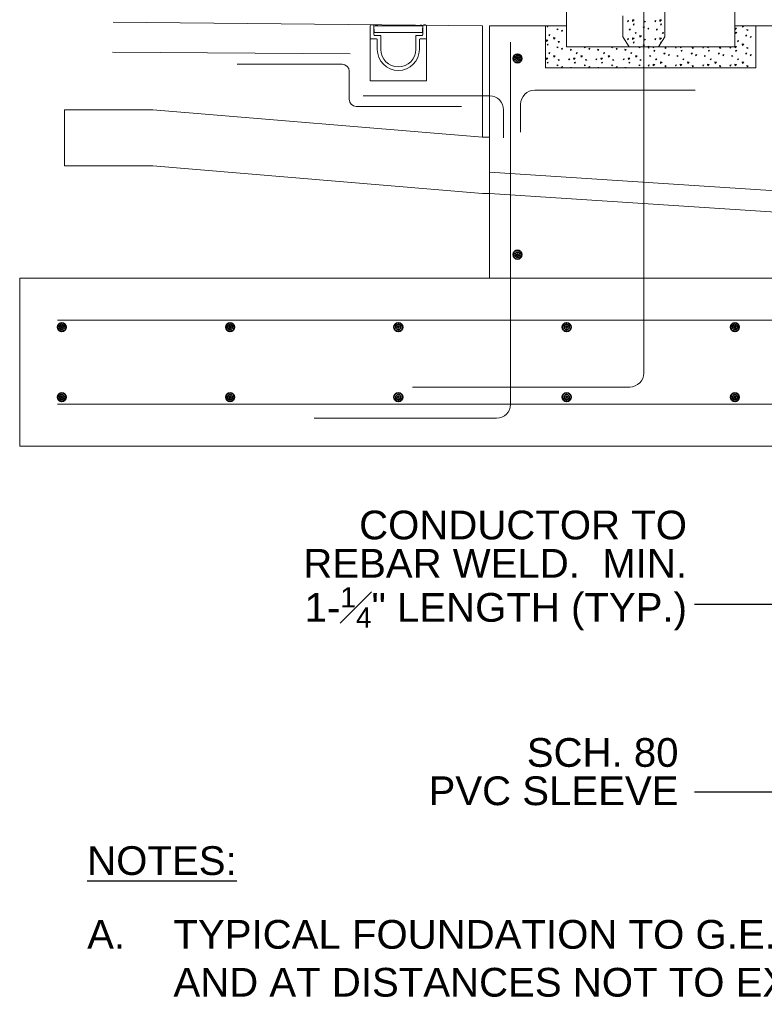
# Model space of a CAD drawing. Header units: inches. Extents: x 298 to 9722, y 170 to 7422.
# Tile 14 of 36: x 2327 to 2560, y 283 to 591. Entities that reach past the tile are written whole.
import ezdxf
from ezdxf import colors
from ezdxf.entities.mleader import LeaderData, LeaderLine
from ezdxf.math import Vec2, Vec3

# ---------------------------------------------------------------- set-up
doc = ezdxf.new("R2010")
doc.units = ezdxf.units.IN
doc.header["$MEASUREMENT"] = 0
for name, color, linetype, lineweight in [('E-ANNO-TEXT', 7, 'Continuous', 25), ('E-DETL-GRPH', 7, 'Continuous', 35), ('S-301 Building Sections [E-202_a Reference]$0$G-ELECT-REF', 253, 'Continuous', 9)]:
    doc.layers.add(name, color=color, linetype=linetype, lineweight=lineweight)
doc.styles.get("Standard").update_dxf_attribs({"font": 'arial.ttf'})

# ---------------------------------------------------------------- blocks, each defined once
blk = doc.blocks.new('S-301 Building Sections [E-202_a Reference]')
at = {"color": 9}
for centre, radius in [((686.868, 256.618), 0.312), ((686.868, 256.618), 0.188), ((686.868, 256.618), 0.0625), ((686.868, 242.618), 0.312), ((686.868, 242.618), 0.188), ((686.868, 242.618), 0.0625), ((654.368, 237.447), 0.312), ((654.368, 237.447), 0.188), ((654.368, 237.447), 0.0625), ((666.368, 237.447), 0.312), ((666.368, 237.447), 0.188), ((666.368, 237.447), 0.0625), ((678.368, 237.447), 0.312), ((678.368, 237.447), 0.188), ((678.368, 237.447), 0.0625), ((690.368, 237.447), 0.312), ((690.368, 237.447), 0.188), ((690.368, 237.447), 0.0625), ((702.368, 237.447), 0.312), ((702.368, 237.447), 0.188), ((702.368, 237.447), 0.0625), ((654.368, 232.447), 0.312), ((654.368, 232.447), 0.188), ((654.368, 232.447), 0.0625), ((666.368, 232.447), 0.312), ((666.368, 232.447), 0.188), ((666.368, 232.447), 0.0625), ((678.368, 232.447), 0.312), ((678.368, 232.447), 0.188), ((678.368, 232.447), 0.0625), ((690.368, 232.447), 0.312), ((690.368, 232.447), 0.188), ((690.368, 232.447), 0.0625), ((702.368, 232.447), 0.312), ((702.368, 232.447), 0.188), ((702.368, 232.447), 0.0625)]:
    blk.add_circle(centre, radius, dxfattribs=at)
at = {"layer": 'S-301 Building Sections [E-202_a Reference]$0$G-ELECT-REF', "color": 9}
for p, q in [((702.368, 257.447), (702.368, 318.968)), ((690.368, 257.447), (690.368, 317.432)), ((695.868, 306.418), (695.868, 234.173)), ((697.368, 260.154), (697.368, 258.154)), ((658.029, 259.197), (684.368, 258.947)), ((694.368, 258.154), (694.368, 259.654)), ((676.368, 258.947), (676.368, 255.007)), ((676.428, 259.007), (676.558, 259.007)), ((676.618, 258.947), (676.618, 258.317)), ((676.618, 258.947), (680.118, 258.947)), ((676.618, 258.906), (676.647, 258.494)), ((676.658, 258.947), (680.077, 258.947)), ((676.804, 258.988), (676.825, 258.988)), ((677.392, 258.947), (677.31, 258.947)), ((677.799, 258.947), (677.717, 258.947)), ((678.206, 258.947), (678.124, 258.947)), ((678.124, 258.946), (678.206, 258.946)), ((678.531, 258.947), (678.613, 258.947)), ((679.505, 258.947), (679.587, 258.947)), ((679.992, 258.988), (679.97, 258.988)), ((680.101, 258.669), (680.089, 258.494)), ((680.118, 258.906), (680.101, 258.669)), ((680.118, 258.947), (680.118, 258.317)), ((680.308, 259.007), (680.178, 259.007)), ((680.368, 258.947), (680.368, 255.007)), ((684.368, 258.947), (684.368, 250.989)), ((690.368, 258.947), (684.868, 258.947)), ((684.868, 258.947), (684.868, 240.947)), ((688.868, 255.947), (688.868, 258.947)), ((688.868, 258.947), (690.368, 258.947)), ((690.368, 258.947), (690.368, 257.447)), ((707.868, 258.947), (702.368, 258.947)), ((702.368, 257.447), (702.368, 258.947)), ((702.368, 258.947), (703.368, 258.947)), ((703.368, 258.947), (703.868, 258.947)), ((703.868, 258.947), (703.868, 255.947)), ((676.368, 258.067), (676.368, 257.757)), ((676.428, 258.007), (676.805, 258.007)), ((676.678, 258.257), (677.118, 258.257)), ((676.687, 258.459), (676.817, 258.459)), ((676.687, 258.459), (680.049, 258.459)), ((676.868, 257.944), (676.868, 257.257)), ((677.118, 258.257), (677.118, 257.257)), ((679.527, 258.459), (677.269, 258.459)), ((680.058, 258.257), (679.618, 258.257)), ((679.618, 258.257), (679.618, 257.257)), ((679.868, 257.944), (679.868, 257.257)), ((680.308, 258.007), (679.93, 258.007)), ((679.978, 258.459), (680.049, 258.459)), ((680.368, 258.067), (680.368, 257.757)), ((694.825, 257.447), (694.368, 258.154)), ((697.368, 258.154), (696.911, 257.447)), ((680.368, 257.757), (680.368, 257.257)), ((686.368, 231.947), (686.368, 257.772)), ((690.368, 257.447), (694.825, 257.447)), ((695.868, 257.447), (694.825, 257.447)), ((694.825, 257.447), (695.868, 257.447)), ((696.911, 257.447), (695.868, 257.447)), ((695.868, 257.447), (695.868, 255.947)), ((695.868, 255.947), (695.868, 257.447)), ((695.868, 257.447), (696.911, 257.447)), ((696.911, 257.447), (702.368, 257.447)), ((696.911, 257.447), (696.911, 257.447)), ((657.978, 257.072), (674.923, 256.947)), ((666.868, 256.197), (674.368, 256.197)), ((674.868, 255.697), (674.868, 253.697)), ((695.868, 255.947), (688.868, 255.947)), ((688.868, 255.947), (688.868, 255.947)), ((703.868, 255.947), (695.868, 255.947)), ((676.368, 255.007), (680.368, 255.007)), ((688.089, 254.351), (699.536, 254.351)), ((684.868, 253.947), (675.868, 253.947)), ((654.559, 252.947), (654.559, 252.947)), ((654.559, 252.947), (654.559, 252.947)), ((654.559, 252.947), (660.868, 252.947)), ((654.559, 248.947), (654.559, 252.947)), ((654.559, 252.947), (654.559, 252.947)), ((660.868, 252.947), (684.368, 250.989)), ((675.368, 253.197), (682.868, 253.197)), ((685.868, 250.947), (685.868, 252.947)), ((687.089, 251.351), (687.089, 253.351)), ((684.368, 250.989), (684.872, 250.989)), ((684.872, 250.989), (684.868, 246.989)), ((660.868, 248.947), (654.559, 248.947)), ((654.559, 248.947), (654.559, 248.947)), ((654.559, 248.947), (654.559, 248.947)), ((684.368, 246.989), (660.868, 248.947)), ((684.868, 248.494), (707.868, 246.994)), ((684.868, 246.989), (684.368, 246.989)), ((684.868, 246.989), (707.868, 245.489)), ((726.669, 237.947), (654.052, 237.947)), ((679.368, 233.173), (694.868, 233.173)), ((726.669, 231.947), (654.052, 231.947)), ((672.368, 230.947), (685.368, 230.947))]:
    blk.add_line(p, q, dxfattribs=at)
at = {"layer": 'S-301 Building Sections [E-202_a Reference]$0$G-ELECT-REF', "color": 9, "linetype": 'Continuous', "extrusion": (0, 0, -1)}
for p, q in [((694.707, 259.295), (694.782, 259.32)), ((694.749, 259.233), (694.707, 259.295)), ((694.749, 259.233), (694.782, 259.321)), ((695.075, 259.261), (695.058, 259.372)), ((695.058, 259.372), (695.176, 259.358)), ((695.075, 259.261), (695.177, 259.358)), ((695.922, 259.196), (695.912, 259.27)), ((695.916, 259.27), (695.994, 259.256)), ((695.922, 259.196), (695.994, 259.255)), ((696.652, 259.295), (696.728, 259.32)), ((696.694, 259.233), (696.653, 259.295)), ((696.694, 259.233), (696.727, 259.321)), ((697.003, 259.372), (697.122, 259.358)), ((697.021, 259.261), (697.004, 259.372)), ((697.021, 259.261), (697.123, 259.358)), ((688.968, 258.904), (689.044, 258.929)), ((689.01, 258.841), (688.969, 258.904)), ((689.01, 258.841), (689.043, 258.929)), ((689.702, 258.65), (689.692, 258.725)), ((689.696, 258.725), (689.774, 258.711)), ((689.702, 258.65), (689.775, 258.71)), ((690.008, 258.6), (690.083, 258.625)), ((690.05, 258.537), (690.008, 258.6)), ((690.05, 258.537), (690.083, 258.625)), ((694.838, 258.631), (694.828, 258.705)), ((694.832, 258.706), (694.91, 258.692)), ((694.838, 258.631), (694.91, 258.691)), ((695.11, 259.058), (695.185, 259.083)), ((695.152, 258.996), (695.11, 259.058)), ((695.152, 258.996), (695.185, 259.083)), ((695.844, 258.804), (695.834, 258.879)), ((695.837, 258.879), (695.916, 258.865)), ((695.844, 258.804), (695.916, 258.864)), ((696.149, 258.754), (696.225, 258.779)), ((696.191, 258.692), (696.149, 258.754)), ((696.191, 258.692), (696.224, 258.779)), ((696.784, 258.631), (696.774, 258.705)), ((696.777, 258.706), (696.856, 258.692)), ((696.784, 258.631), (696.856, 258.691)), ((697.055, 259.058), (697.131, 259.083)), ((697.097, 258.996), (697.056, 259.058)), ((697.097, 258.996), (697.131, 259.083)), ((702.368, 258.779), (702.483, 258.765)), ((702.382, 258.668), (702.368, 258.762)), ((702.382, 258.668), (702.484, 258.765)), ((702.417, 258.465), (702.492, 258.49)), ((702.459, 258.403), (702.492, 258.491)), ((702.886, 258.945), (703.005, 258.931)), ((702.903, 258.834), (702.886, 258.945)), ((702.903, 258.834), (703.005, 258.931)), ((703.229, 258.603), (703.219, 258.677)), ((703.223, 258.678), (703.301, 258.663)), ((703.229, 258.603), (703.301, 258.663)), ((688.916, 257.93), (689.035, 257.916)), ((688.934, 257.819), (688.917, 257.93)), ((688.934, 257.819), (689.036, 257.916)), ((689.101, 258.295), (689.177, 258.32)), ((689.143, 258.233), (689.101, 258.295)), ((689.143, 258.233), (689.176, 258.321)), ((689.437, 258.096), (689.556, 258.082)), ((689.455, 257.985), (689.438, 258.096)), ((689.455, 257.985), (689.557, 258.081)), ((689.781, 257.754), (689.771, 257.828)), ((689.774, 257.828), (689.853, 257.814)), ((689.781, 257.754), (689.853, 257.813)), ((694.707, 258.008), (694.782, 258.033)), ((694.749, 257.945), (694.707, 258.008)), ((694.749, 257.945), (694.782, 258.033)), ((695.075, 257.973), (695.058, 258.085)), ((695.058, 258.085), (695.176, 258.07)), ((695.075, 257.973), (695.177, 258.07)), ((695.11, 257.77), (695.185, 257.795)), ((695.152, 257.708), (695.185, 257.796)), ((695.243, 258.45), (695.318, 258.475)), ((695.285, 258.387), (695.243, 258.45)), ((695.285, 258.387), (695.318, 258.475)), ((695.579, 258.25), (695.697, 258.236)), ((695.596, 258.139), (695.579, 258.25)), ((695.596, 258.139), (695.698, 258.236)), ((695.922, 257.908), (695.912, 257.982)), ((695.916, 257.983), (695.994, 257.968)), ((695.922, 257.908), (695.994, 257.968)), ((696.652, 258.008), (696.728, 258.033)), ((696.694, 257.945), (696.653, 258.008)), ((696.694, 257.945), (696.727, 258.033)), ((697.003, 258.085), (697.122, 258.07)), ((697.021, 257.973), (697.004, 258.085)), ((697.021, 257.973), (697.123, 258.07)), ((697.055, 257.77), (697.131, 257.795)), ((697.123, 257.775), (697.131, 257.796)), ((697.188, 258.45), (697.264, 258.475)), ((697.23, 258.387), (697.189, 258.45)), ((697.23, 258.387), (697.263, 258.475)), ((702.459, 258.403), (702.417, 258.465)), ((702.55, 257.857), (702.625, 257.882)), ((702.592, 257.794), (702.55, 257.857)), ((702.592, 257.795), (702.625, 257.882)), ((703.151, 258.212), (703.141, 258.286)), ((703.144, 258.286), (703.223, 258.272)), ((703.151, 258.212), (703.223, 258.271)), ((703.456, 258.161), (703.532, 258.186)), ((703.498, 258.099), (703.456, 258.161)), ((703.498, 258.099), (703.531, 258.186)), ((688.968, 257.616), (689.044, 257.641)), ((689.01, 257.554), (688.969, 257.616)), ((689.01, 257.554), (689.043, 257.641)), ((689.702, 257.362), (689.692, 257.437)), ((689.696, 257.437), (689.774, 257.423)), ((689.702, 257.362), (689.775, 257.422)), ((690.008, 257.312), (690.083, 257.337)), ((690.05, 257.249), (690.008, 257.312)), ((690.05, 257.249), (690.083, 257.337)), ((690.643, 257.189), (690.632, 257.263)), ((690.636, 257.264), (690.714, 257.25)), ((690.643, 257.189), (690.715, 257.249)), ((691.648, 257.362), (691.638, 257.437)), ((691.641, 257.437), (691.72, 257.423)), ((691.648, 257.362), (691.72, 257.422)), ((691.953, 257.312), (692.029, 257.337)), ((691.995, 257.249), (691.954, 257.312)), ((691.995, 257.249), (692.028, 257.337)), ((692.588, 257.189), (692.578, 257.263)), ((692.582, 257.264), (692.66, 257.25)), ((692.588, 257.189), (692.66, 257.249)), ((693.594, 257.362), (693.584, 257.437)), ((693.587, 257.437), (693.666, 257.423)), ((693.594, 257.362), (693.666, 257.422)), ((693.899, 257.312), (693.975, 257.337)), ((693.941, 257.249), (693.899, 257.312)), ((693.941, 257.249), (693.974, 257.337)), ((694.534, 257.189), (694.524, 257.263)), ((694.527, 257.264), (694.606, 257.25)), ((694.534, 257.189), (694.606, 257.249)), ((695.152, 257.708), (695.11, 257.77)), ((695.539, 257.362), (695.529, 257.437)), ((695.533, 257.437), (695.611, 257.423)), ((695.539, 257.362), (695.612, 257.422)), ((695.844, 257.517), (695.834, 257.591)), ((695.837, 257.591), (695.916, 257.577)), ((695.844, 257.517), (695.916, 257.576)), ((695.845, 257.312), (695.868, 257.319)), ((695.868, 257.278), (695.845, 257.312)), ((696.149, 257.466), (696.225, 257.491)), ((696.162, 257.447), (696.149, 257.466)), ((696.177, 257.415), (696.252, 257.44)), ((696.219, 257.353), (696.177, 257.415)), ((696.207, 257.447), (696.224, 257.491)), ((696.219, 257.353), (696.252, 257.44)), ((696.545, 257.38), (696.535, 257.447)), ((696.545, 257.38), (696.615, 257.447)), ((696.58, 257.177), (696.655, 257.202)), ((696.622, 257.115), (696.58, 257.177)), ((696.622, 257.115), (696.655, 257.203)), ((697.088, 257.722), (697.056, 257.77)), ((697.392, 257.315), (697.382, 257.389)), ((697.386, 257.39), (697.464, 257.376)), ((697.392, 257.315), (697.464, 257.375)), ((698.122, 257.415), (698.198, 257.44)), ((698.164, 257.353), (698.122, 257.415)), ((698.164, 257.353), (698.197, 257.44)), ((698.491, 257.38), (698.481, 257.447)), ((698.491, 257.38), (698.561, 257.447)), ((698.525, 257.177), (698.601, 257.202)), ((698.567, 257.115), (698.526, 257.177)), ((698.567, 257.115), (698.601, 257.203)), ((699.338, 257.315), (699.328, 257.389)), ((699.331, 257.39), (699.41, 257.376)), ((699.338, 257.315), (699.41, 257.375)), ((700.068, 257.415), (700.144, 257.44)), ((700.11, 257.353), (700.068, 257.415)), ((700.11, 257.353), (700.143, 257.44)), ((700.436, 257.38), (700.426, 257.447)), ((700.436, 257.38), (700.507, 257.447)), ((700.471, 257.177), (700.547, 257.202)), ((700.513, 257.115), (700.471, 257.177)), ((700.513, 257.115), (700.546, 257.203)), ((701.283, 257.315), (701.273, 257.389)), ((701.277, 257.39), (701.355, 257.376)), ((701.283, 257.315), (701.356, 257.375)), ((702.014, 257.415), (702.089, 257.44)), ((702.056, 257.353), (702.014, 257.415)), ((702.056, 257.353), (702.089, 257.44)), ((702.368, 257.491), (702.483, 257.477)), ((702.382, 257.38), (702.368, 257.474)), ((702.382, 257.38), (702.484, 257.477)), ((702.417, 257.177), (702.492, 257.202)), ((702.459, 257.115), (702.417, 257.177)), ((702.459, 257.115), (702.492, 257.203)), ((702.886, 257.657), (703.005, 257.643)), ((702.903, 257.546), (702.886, 257.657)), ((702.903, 257.546), (703.005, 257.643)), ((703.229, 257.315), (703.219, 257.389)), ((703.223, 257.39), (703.301, 257.376)), ((703.229, 257.315), (703.301, 257.375)), ((688.916, 256.642), (689.035, 256.628)), ((688.934, 256.531), (688.917, 256.642)), ((688.934, 256.531), (689.036, 256.628)), ((689.101, 257.008), (689.177, 257.033)), ((689.143, 256.945), (689.101, 257.008)), ((689.143, 256.945), (689.176, 257.033)), ((689.437, 256.808), (689.556, 256.794)), ((689.455, 256.697), (689.438, 256.808)), ((689.455, 256.697), (689.557, 256.794)), ((689.781, 256.466), (689.771, 256.54)), ((689.774, 256.541), (689.853, 256.526)), ((689.781, 256.466), (689.853, 256.526)), ((690.511, 256.566), (690.587, 256.591)), ((690.553, 256.503), (690.511, 256.566)), ((690.553, 256.503), (690.586, 256.591)), ((690.879, 256.531), (690.862, 256.642)), ((690.862, 256.642), (690.981, 256.628)), ((690.879, 256.531), (690.981, 256.628)), ((691.047, 257.008), (691.123, 257.033)), ((691.089, 256.945), (691.047, 257.008)), ((691.089, 256.945), (691.122, 257.033)), ((691.383, 256.808), (691.502, 256.794)), ((691.4, 256.697), (691.384, 256.808)), ((691.4, 256.697), (691.503, 256.794)), ((691.726, 256.466), (691.716, 256.54)), ((691.72, 256.541), (691.798, 256.526)), ((691.726, 256.466), (691.799, 256.526)), ((692.457, 256.566), (692.532, 256.591)), ((692.499, 256.503), (692.457, 256.566)), ((692.499, 256.503), (692.532, 256.591)), ((692.825, 256.531), (692.808, 256.642)), ((692.808, 256.642), (692.926, 256.628)), ((692.825, 256.531), (692.927, 256.628)), ((692.993, 257.008), (693.068, 257.033)), ((693.035, 256.945), (692.993, 257.008)), ((693.035, 256.945), (693.068, 257.033)), ((693.329, 256.808), (693.447, 256.794)), ((693.346, 256.697), (693.329, 256.808)), ((693.346, 256.697), (693.448, 256.794)), ((693.672, 256.466), (693.662, 256.54)), ((693.666, 256.541), (693.744, 256.526)), ((693.672, 256.466), (693.744, 256.526)), ((694.402, 256.566), (694.478, 256.591)), ((694.444, 256.503), (694.403, 256.566)), ((694.444, 256.503), (694.477, 256.591)), ((694.753, 256.642), (694.872, 256.628)), ((694.771, 256.531), (694.754, 256.642)), ((694.771, 256.531), (694.873, 256.628)), ((694.938, 257.008), (695.014, 257.033)), ((694.98, 256.945), (694.939, 257.008)), ((694.98, 256.945), (695.013, 257.033)), ((695.275, 256.808), (695.393, 256.794)), ((695.292, 256.697), (695.275, 256.808)), ((695.292, 256.697), (695.394, 256.794)), ((695.618, 256.466), (695.608, 256.54)), ((695.611, 256.541), (695.69, 256.526)), ((695.618, 256.466), (695.69, 256.526)), ((696.308, 256.75), (696.298, 256.825)), ((696.302, 256.825), (696.38, 256.811)), ((696.308, 256.75), (696.38, 256.81)), ((696.713, 256.569), (696.788, 256.594)), ((696.755, 256.507), (696.713, 256.569)), ((696.755, 256.507), (696.788, 256.594)), ((697.314, 256.924), (697.303, 256.998)), ((697.307, 256.999), (697.385, 256.984)), ((697.314, 256.924), (697.386, 256.984)), ((697.619, 256.873), (697.695, 256.898)), ((697.661, 256.811), (697.619, 256.873)), ((697.661, 256.811), (697.694, 256.899)), ((698.254, 256.75), (698.244, 256.825)), ((698.247, 256.825), (698.326, 256.811)), ((698.254, 256.75), (698.326, 256.81)), ((698.658, 256.569), (698.734, 256.594)), ((698.7, 256.507), (698.658, 256.569)), ((698.7, 256.507), (698.733, 256.594)), ((699.259, 256.924), (699.249, 256.998)), ((699.253, 256.999), (699.331, 256.984)), ((699.259, 256.924), (699.332, 256.984)), ((699.565, 256.873), (699.64, 256.898)), ((699.607, 256.811), (699.565, 256.873)), ((699.607, 256.811), (699.64, 256.899)), ((700.2, 256.75), (700.189, 256.825)), ((700.193, 256.825), (700.271, 256.811)), ((700.2, 256.75), (700.272, 256.81)), ((700.604, 256.569), (700.68, 256.594)), ((700.646, 256.507), (700.604, 256.569)), ((700.646, 256.507), (700.679, 256.594)), ((701.205, 256.924), (701.195, 256.998)), ((701.198, 256.999), (701.277, 256.984)), ((701.205, 256.924), (701.277, 256.984)), ((701.51, 256.873), (701.586, 256.898)), ((701.552, 256.811), (701.511, 256.873)), ((701.552, 256.811), (701.585, 256.899)), ((702.145, 256.75), (702.135, 256.825)), ((702.139, 256.825), (702.217, 256.811)), ((702.145, 256.75), (702.218, 256.81)), ((702.55, 256.569), (702.625, 256.594)), ((702.592, 256.507), (702.55, 256.569)), ((702.592, 256.507), (702.625, 256.594)), ((703.151, 256.924), (703.141, 256.998)), ((703.144, 256.999), (703.223, 256.984)), ((703.151, 256.924), (703.223, 256.984)), ((703.456, 256.873), (703.532, 256.898)), ((703.498, 256.811), (703.456, 256.873)), ((703.498, 256.811), (703.531, 256.899)), ((688.968, 256.328), (689.044, 256.353)), ((689.01, 256.266), (688.969, 256.328)), ((689.01, 256.266), (689.043, 256.353)), ((689.702, 256.075), (689.692, 256.149)), ((689.696, 256.149), (689.774, 256.135)), ((689.702, 256.075), (689.775, 256.134)), ((690.008, 256.024), (690.083, 256.049)), ((690.05, 255.962), (690.008, 256.024)), ((690.05, 255.962), (690.083, 256.049)), ((690.636, 255.947), (690.632, 255.975)), ((690.636, 255.976), (690.714, 255.962)), ((690.698, 255.947), (690.715, 255.961)), ((690.914, 256.328), (690.99, 256.353)), ((690.956, 256.266), (690.914, 256.328)), ((690.956, 256.266), (690.989, 256.353)), ((691.648, 256.075), (691.638, 256.149)), ((691.641, 256.149), (691.72, 256.135)), ((691.648, 256.075), (691.72, 256.134)), ((691.953, 256.024), (692.029, 256.049)), ((691.995, 255.962), (691.954, 256.024)), ((691.995, 255.962), (692.028, 256.049)), ((692.582, 255.947), (692.578, 255.975)), ((692.582, 255.976), (692.66, 255.962)), ((692.644, 255.947), (692.66, 255.961)), ((692.86, 256.328), (692.935, 256.353)), ((692.902, 256.266), (692.86, 256.328)), ((692.902, 256.266), (692.935, 256.353)), ((693.594, 256.075), (693.584, 256.149)), ((693.587, 256.149), (693.666, 256.135)), ((693.594, 256.075), (693.666, 256.134)), ((693.899, 256.024), (693.975, 256.049)), ((693.941, 255.962), (693.899, 256.024)), ((693.941, 255.962), (693.974, 256.049)), ((694.528, 255.947), (694.524, 255.975)), ((694.527, 255.976), (694.606, 255.962)), ((694.589, 255.947), (694.606, 255.961)), ((694.805, 256.328), (694.881, 256.353)), ((694.847, 256.266), (694.806, 256.328)), ((694.847, 256.266), (694.881, 256.353)), ((695.539, 256.075), (695.529, 256.149)), ((695.533, 256.149), (695.611, 256.135)), ((695.539, 256.075), (695.612, 256.134)), ((695.845, 256.024), (695.868, 256.031)), ((695.868, 255.99), (695.845, 256.024)), ((696.177, 256.127), (696.252, 256.152)), ((696.219, 256.065), (696.177, 256.127)), ((696.219, 256.065), (696.252, 256.152)), ((696.528, 256.204), (696.646, 256.19)), ((696.545, 256.093), (696.528, 256.204)), ((696.545, 256.093), (696.647, 256.189)), ((697.049, 256.37), (697.167, 256.355)), ((697.066, 256.258), (697.049, 256.37)), ((697.066, 256.258), (697.168, 256.355)), ((697.392, 256.027), (697.382, 256.101)), ((697.386, 256.102), (697.464, 256.088)), ((697.392, 256.027), (697.464, 256.087)), ((698.122, 256.127), (698.198, 256.152)), ((698.164, 256.065), (698.122, 256.127)), ((698.164, 256.065), (698.197, 256.152)), ((698.473, 256.204), (698.592, 256.19)), ((698.491, 256.093), (698.474, 256.204)), ((698.491, 256.093), (698.593, 256.189)), ((698.994, 256.37), (699.113, 256.355)), ((699.012, 256.258), (698.995, 256.37)), ((699.012, 256.258), (699.114, 256.355)), ((699.338, 256.027), (699.328, 256.101)), ((699.331, 256.102), (699.41, 256.088)), ((699.338, 256.027), (699.41, 256.087)), ((700.068, 256.127), (700.144, 256.152)), ((700.11, 256.065), (700.068, 256.127)), ((700.11, 256.065), (700.143, 256.152)), ((700.419, 256.204), (700.538, 256.19)), ((700.436, 256.093), (700.419, 256.204)), ((700.436, 256.093), (700.538, 256.189)), ((700.94, 256.37), (701.059, 256.355)), ((700.957, 256.258), (700.941, 256.37)), ((700.957, 256.258), (701.06, 256.355)), ((701.283, 256.027), (701.273, 256.101)), ((701.277, 256.102), (701.355, 256.088)), ((701.283, 256.027), (701.356, 256.087)), ((702.014, 256.127), (702.089, 256.152)), ((702.056, 256.065), (702.014, 256.127)), ((702.056, 256.065), (702.089, 256.152)), ((702.365, 256.204), (702.483, 256.19)), ((702.382, 256.093), (702.365, 256.204)), ((702.382, 256.093), (702.484, 256.189)), ((702.886, 256.37), (703.005, 256.355)), ((702.903, 256.258), (702.886, 256.37)), ((702.903, 256.258), (703.005, 256.355)), ((703.229, 256.027), (703.219, 256.101)), ((703.223, 256.102), (703.301, 256.088)), ((703.229, 256.027), (703.301, 256.087))]:
    blk.add_line(p, q, dxfattribs=at)
at = {"layer": 'S-301 Building Sections [E-202_a Reference]$0$G-ELECT-REF', "color": 9}
for centre, radius, start, end in [((676.428, 258.947), 0.06, 90, 180), ((676.558, 258.947), 0.06, 0, 90), ((676.658, 258.906), 0.0407, 90, 180), ((676.687, 258.499), 0.0407, 180, 270), ((676.713, 259.008), 0.061, 270, 318.18969), ((676.804, 258.927), 0.061, 90, 138.18969), ((676.825, 258.927), 0.061, 41.81031, 90), ((676.916, 259.008), 0.061, 221.81031, 270), ((679.879, 259.008), 0.061, 270, 318.18969), ((679.97, 258.927), 0.061, 90, 138.18969), ((679.992, 258.927), 0.061, 41.81031, 90), ((680.083, 259.008), 0.061, 221.81031, 270), ((680.049, 258.499), 0.0407, 270, 0), ((680.077, 258.906), 0.0407, 0, 90), ((680.178, 258.947), 0.06, 90, 180), ((680.308, 258.947), 0.06, 0, 90), ((676.428, 258.067), 0.06, 180, 270), ((676.678, 258.317), 0.06, 180, 270), ((676.805, 257.944), 0.0625, 0, 90), ((679.93, 257.944), 0.0625, 90, 180), ((680.058, 258.317), 0.06, 270, 0), ((680.308, 258.067), 0.06, 270, 0), ((678.368, 257.257), 1.5, 180, 0), ((678.368, 257.257), 1.25, 180, 0), ((684.868, 252.947), 1, 0, 90), ((694.868, 234.173), 1, 270, 0), ((685.368, 231.947), 1, 270, 0)]:
    blk.add_arc(centre, radius, start, end, dxfattribs=at)
at = {"layer": 'S-301 Building Sections [E-202_a Reference]$0$G-ELECT-REF', "color": 9, "extrusion": (0, 0, -1)}
for centre, radius, start, end in [((-674.368, 255.697), 0.5, 90, 180), ((-688.089, 253.351), 1, 0, 90), ((-675.368, 253.697), 0.5, 270, 0)]:
    blk.add_arc(centre, radius, start, end, dxfattribs=at)
at = {"layer": 'S-301 Building Sections [E-202_a Reference]$0$G-ELECT-REF', "color": 9}
blk.add_3dface([(729.368, 228.947), (651.368, 228.947), (651.368, 240.947), (729.368, 240.947)], dxfattribs=at)

msp = doc.modelspace()

# ---------------------------------------------------------------- block references
at = {"layer": 'E-DETL-GRPH', "color": 0, "xscale": 4.390625, "yscale": 4.390625, "zscale": 4.390625}
msp.add_blockref('S-301 Building Sections [E-202_a Reference]', (-533.0696, -547.58069), dxfattribs=at)

# ---------------------------------------------------------------- texts
at = {"layer": 'E-ANNO-TEXT', "color": 0, "char_height": 9, "attachment_point": 1, "line_spacing_factor": 0.8}
for s, width, heights, insert in [('\\A1;\\pxqr;CONDUCTOR TO REBAR WELD.  MIN. 1-{\\H0.7x;\\S1#4;}" LENGTH (TYP.)', 123.1530292, [55.94764], (2412.60754, 437.4823)), ('\\A1;\\pxqr;SCH. 80\\PPVC SLEEVE', 83.6945476, [23.64337], (2449.40533, 366.24232))]:
    msp.add_mtext_dynamic_manual_height_columns(s, width=width, gutter_width=48, heights=heights, dxfattribs=dict(at, insert=insert))
at = {"layer": 'E-ANNO-TEXT', "color": 0, "char_height": 9, "attachment_point": 1}
for s, insert, width in [('{\\LNOTES:}', (2347.97094, 332.37309), 63.6272003), ("\\pxi-3,l3,t3;A.^ITYPICAL FOUNDATION TO G.E.S BONDING DETAIL.  PROVIDE AT EACH ECM CORNER AND AT DISTANCES NOT TO EXCEED (NTE) 60'.", (2347.97094, 309.26978), 562.004683)]:
    msp.add_mtext(s, dxfattribs=dict(at, insert=insert, width=width))

# ---------------------------------------------------------------- leaders
at = {"layer": 'E-ANNO-TEXT', "color": 0}
ml = msp.add_multileader_mtext('Standard', dxfattribs=at)
ml.set_content('')
ml.set_leader_properties()
ml.build(insert=Vec2(0, 0))
ml.multileader.update_dxf_attribs({"dogleg_length": 0.36, "arrow_head_size": 12, "scale": 48})
ctx = ml.context
ctx.base_point, ctx.scale, ctx.char_height, ctx.arrow_head_size, ctx.landing_gap_size, ctx.plane_origin = Vec3(2529.46713, 408.04866), 48, 8.64, 12, 4.32, Vec3(2032.59343, 446.37589)
ctx.text_align_type = 2
notes = []
notes.append((ctx, [(1, (1, 1, 0), (2564.68491, 408.04866), (-1, 0), 26.57777, [(0, [(2611.55966, 466.94041)], 0, [])])]))
ctx.mtext.insert, ctx.mtext.alignment, ctx.mtext.flow_direction = Vec3(2533.78713, 412.36866), 3, 5
ml = msp.add_multileader_mtext('Standard', dxfattribs=at)
ml.set_content('')
ml.set_leader_properties()
ml.build(insert=Vec2(0, 0))
ml.multileader.update_dxf_attribs({"dogleg_length": 0.36, "arrow_head_size": 12, "scale": 48})
ctx = ml.context
ctx.base_point, ctx.scale, ctx.char_height, ctx.arrow_head_size, ctx.landing_gap_size, ctx.plane_origin = Vec3(2529.46713, 349.27793), 48, 8.64, 12, 4.32, Vec3(2032.59343, 387.60516)
ctx.text_align_type = 2
notes.append((ctx, [(1, (1, 1, 0), (2564.68491, 349.27793), (-1, 0), 26.57777, [(0, [(2662.79954, 465.29443)], 0, [])])]))
ctx.mtext.insert, ctx.mtext.alignment, ctx.mtext.flow_direction = Vec3(2533.78713, 353.59793), 3, 5
for ctx, leaders in notes:
    for number, flags, end, landing, length, lines in leaders:
        leader = LeaderData()
        leader.index, (leader.has_last_leader_line, leader.has_dogleg_vector, leader.attachment_direction) = number, flags
        leader.last_leader_point, leader.dogleg_vector, leader.dogleg_length = Vec3(end), Vec3(landing), length
        for number, points, colour, breaks in lines:
            line = LeaderLine()
            line.index, line.vertices, line.color, line.breaks = number, Vec3.list(points), colors.encode_raw_color(colour), breaks
            leader.lines.append(line)
        ctx.leaders.append(leader)

doc.saveas('drawing.dxf')
